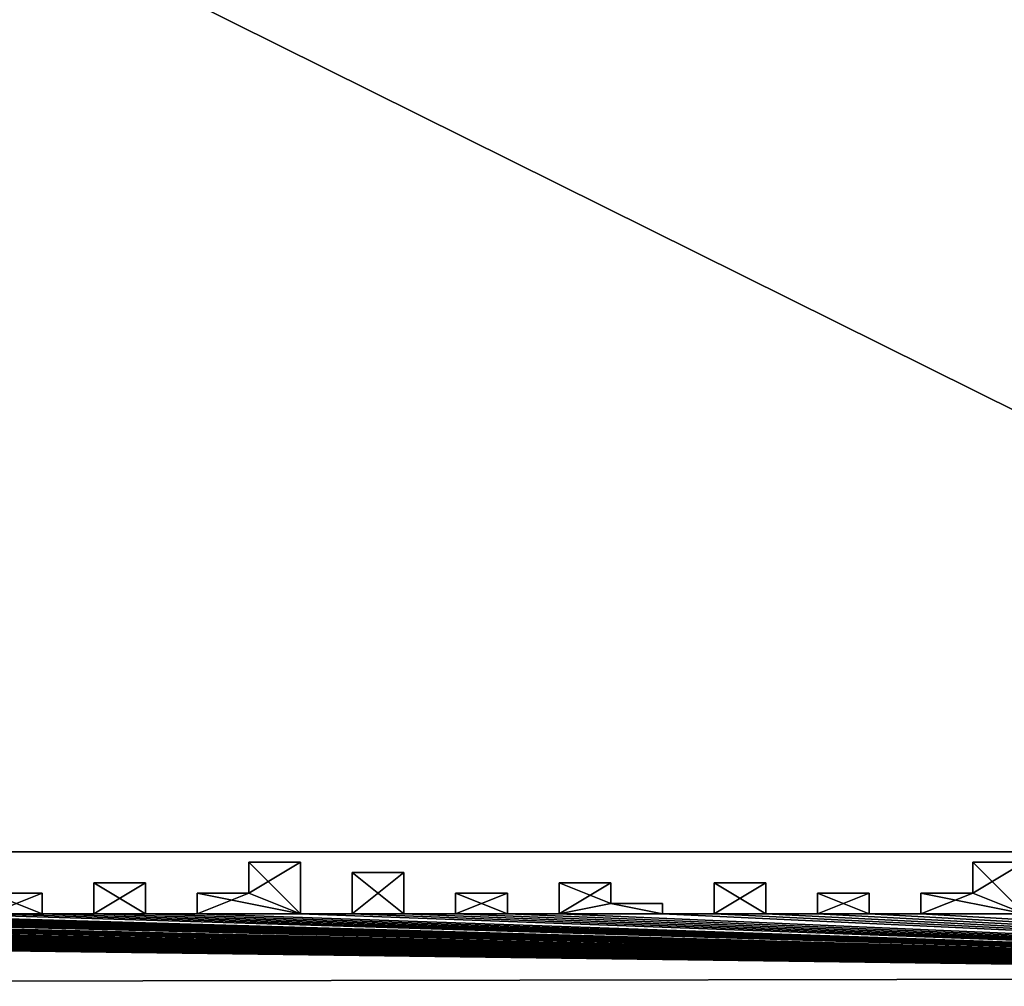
# Model space of a CAD drawing. Header units: millimetres. Extents: x -118 to 118, y -62 to 62.
# Tile 8 of 13: x 21 to 69, y -62 to -16. Entities that reach past the tile are written whole.
import ezdxf

# ---------------------------------------------------------------- set-up
doc = ezdxf.new("R2010")
doc.units = ezdxf.units.MM
doc.header["$LTSCALE"] = 25.4
doc.layers.get('0').update_dxf_attribs({"true_color": 0xff5454})

# ---------------------------------------------------------------- blocks, each defined once
blk = doc.blocks.new('GROOVE-II-9316.STL')
at = {"color": 250, "true_color": 0x262626}
mesh = blk.add_polyface(dxfattribs=at)
corners = [(112.478, 55.569, 113), (-112.022, -55.931, 113), (-112.022, 55.569, 113), (112.478, -55.931, 113)]
mesh.append_faces([[corners[k] for k in face] for face in [(0, 1, 2), (1, 0, 3)]], dxfattribs={"vtx0": -1, "color": 250})
mesh = blk.add_polyface(dxfattribs=at)
corners = [(112.478, -55.931, 115), (-112.022, 55.569, 115), (-112.022, -55.931, 115), (112.478, 55.569, 115)]
mesh.append_faces([[corners[k] for k in face] for face in [(0, 1, 2), (1, 0, 3)]], dxfattribs={"vtx0": -1, "color": 250})
mesh = blk.add_polyface(dxfattribs=at)
corners = [(112.478, -55.931, 115), (-112.022, -55.931, 113), (112.478, -55.931, 113), (-112.022, -55.931, 115)]
mesh.append_faces([[corners[k] for k in face] for face in [(0, 1, 2), (1, 0, 3)]], dxfattribs={"vtx0": -1, "color": 250})
mesh = blk.add_polyface(dxfattribs=at)
corners = [(-115.022, -58.931, 135), (-118.5, -62.431, 135), (118.5, -62, 135), (-112.522, -58.931, 135), (-110.022, -58.931, 135), (-107.522, -58.931, 135), (-105.022, -58.931, 135), (-102.522, -58.931, 135), (-97.522, -58.931, 135), (-95.022, -58.931, 135), (-92.522, -58.931, 135), (-90.022, -58.931, 135), (-87.522, -58.931, 135), (-85.022, -58.931, 135), (-80.022, -58.931, 135), (-62.522, -58.931, 135), (-57.522, -58.931, 135), (-60.022, -58.431, 135), (-62.522, -56.931, 135), (-55.022, -58.931, 135), (-52.522, -58.931, 135), (-55.022, -57.931, 135), (-50.022, -58.931, 135), (-47.522, -58.931, 135), (-50.022, -57.431, 135), (-45.022, -58.931, 135), (-40.022, -58.931, 135), (-45.022, -57.931, 135), (-42.522, -57.931, 135), (-42.522, -56.431, 135), (-37.522, -58.931, 135), (-35.022, -58.931, 135), (-37.522, -56.931, 135), (-32.522, -58.931, 135), (-30.022, -58.931, 135), (-32.522, -57.931, 135), (-27.522, -58.931, 135), (-22.522, -58.931, 135), (-27.522, -56.431, 135), (-25.022, -57.431, 135), (-20.022, -58.931, 135), (-17.522, -58.931, 135), (-20.022, -57.431, 135), (-15.022, -58.931, 135), (-12.522, -58.931, 135), (-15.022, -57.931, 135), (-17.522, -57.431, 135), (-22.522, -57.431, 135), (-30.022, -57.931, 135), (-35.022, -56.931, 135), (-47.522, -57.431, 135), (-52.522, -57.931, 135), (-57.522, -58.431, 135), (-60.022, -56.931, 135)]
mesh.append_faces([[corners[k] for k in face] for face in [(0, 2, 3), (4, 2, 5), (6, 2, 7), (8, 2, 9), (10, 2, 11), (12, 2, 13), (15, 17, 18), (19, 20, 21), (22, 23, 24), (25, 26, 27), (27, 26, 28), (28, 26, 29), (30, 31, 32), (33, 34, 35), (36, 37, 38), (40, 41, 42), (43, 44, 45)]], dxfattribs={"vtx0": -1, "vtx1": -1, "color": 250})
mesh.append_faces([[corners[k] for k in face] for face in [(3, 2, 4), (5, 2, 6), (7, 2, 8), (9, 2, 10), (11, 2, 12), (13, 2, 14), (15, 16, 17), (38, 37, 39)]], dxfattribs={"vtx0": -1, "vtx1": -1, "vtx2": -1, "color": 250})
mesh.append_faces([[corners[k] for k in face] for face in [(0, 1, 2)]], dxfattribs={"vtx0": -1, "vtx2": -1, "color": 250})
mesh.append_faces([[corners[k] for k in face] for face in [(46, 42, 41), (47, 39, 37), (48, 35, 34), (49, 32, 31), (50, 24, 23), (51, 21, 20), (52, 17, 16), (53, 18, 17)]], dxfattribs={"vtx1": -1, "color": 250})
mesh = blk.add_polyface(dxfattribs=at)
corners = [(-60.022, -56.931), (-62.522, -58.931), (-62.522, -56.931), (-52.522, -57.931), (-55.022, -58.931), (-55.022, -57.931), (-47.522, -57.431), (-50.022, -58.931), (-50.022, -57.431), (-42.522, -57.931), (-45.022, -58.931), (-45.022, -57.931), (-35.022, -56.931), (-37.522, -58.931), (-37.522, -56.931), (-30.022, -57.931), (-32.522, -58.931), (-32.522, -57.931), (-25.022, -56.431), (-27.522, -58.931), (-27.522, -56.431), (-17.522, -57.431), (-20.022, -58.931), (-20.022, -57.431), (-118.5, -62.431), (-115.022, -58.931), (118.5, -62), (-112.522, -58.931), (-110.022, -58.931), (-107.522, -58.931), (-105.022, -58.931), (-102.522, -58.931), (-97.522, -58.931), (-95.022, -58.931), (-92.522, -58.931), (-90.022, -58.931), (-87.522, -58.931), (-85.022, -58.931), (-80.022, -58.931), (-57.522, -58.931), (-60.022, -58.431), (-57.522, -58.431), (-52.522, -58.931), (-47.522, -58.931), (-40.022, -58.931), (-40.022, -56.431), (-35.022, -58.931), (-30.022, -58.931), (-22.522, -58.931), (-25.022, -57.431), (-22.522, -57.431), (-17.522, -58.931)]
mesh.append_faces([[corners[k] for k in face] for face in [(0, 1, 2), (3, 4, 5), (6, 7, 8), (9, 10, 11), (12, 13, 14), (15, 16, 17), (18, 19, 20), (21, 22, 23), (39, 40, 41), (48, 49, 50)]], dxfattribs={"vtx0": -1, "color": 250})
mesh.append_faces([[corners[k] for k in face] for face in [(24, 25, 26), (40, 1, 0), (42, 4, 3), (43, 7, 6), (44, 9, 45), (46, 13, 12), (47, 16, 15), (49, 19, 18), (51, 22, 21)]], dxfattribs={"vtx0": -1, "vtx1": -1, "color": 250})
mesh.append_faces([[corners[k] for k in face] for face in [(26, 27, 28), (26, 29, 30), (26, 31, 32), (26, 33, 34), (26, 35, 36), (26, 37, 38), (39, 1, 40), (44, 10, 9), (48, 19, 49)]], dxfattribs={"vtx0": -1, "vtx1": -1, "vtx2": -1, "color": 250})
mesh.append_faces([[corners[k] for k in face] for face in [(26, 25, 27), (26, 28, 29), (26, 30, 31), (26, 32, 33), (26, 34, 35), (26, 36, 37)]], dxfattribs={"vtx0": -1, "vtx2": -1, "color": 250})
mesh = blk.add_polyface(dxfattribs=at)
corners = [(-80.022, -58.931, 135), (118.5, -62, 135), (-77.522, -58.931, 135), (-75.022, -58.931, 135), (-72.522, -58.931, 135), (-70.022, -58.931, 135), (-67.522, -58.931, 135), (-65.022, -58.931, 135), (-62.522, -58.931, 135), (-57.522, -58.931, 135), (-55.022, -58.931, 135), (-52.522, -58.931, 135), (-50.022, -58.931, 135), (-47.522, -58.931, 135), (-45.022, -58.931, 135), (-40.022, -58.931, 135), (-37.522, -58.931, 135), (-35.022, -58.931, 135), (-32.522, -58.931, 135), (-30.022, -58.931, 135), (-27.522, -58.931, 135), (-10.022, -58.931, 135), (-5.022, -58.931, 135), (-10.022, -57.931, 135), (-7.522, -57.931, 135), (-7.522, -56.431, 135), (-2.522, -58.931, 135), (-0.058, -58.931, 135), (-2.522, -57.931, 135), (2.478, -58.931, 135), (4.978, -58.931, 135), (2.478, -58.431, 135), (7.478, -58.931, 135), (9.978, -58.931, 135), (7.478, -57.931, 135), (12.478, -58.931, 135), (17.478, -58.931, 135), (14.978, -58.431, 135), (12.478, -56.931, 135), (17.478, -58.431, 135), (14.978, -56.931, 135), (9.978, -57.931, 135), (4.978, -58.431, 135), (-0.022, -57.931, 135), (-5.022, -56.431, 135), (-12.522, -57.931, 135), (-15.022, -57.931, 135), (-12.522, -58.931, 135)]
mesh.append_faces([[corners[k] for k in face] for face in [(0, 1, 2), (3, 1, 4), (5, 1, 6), (7, 1, 8), (9, 1, 10), (11, 1, 12), (13, 1, 14), (15, 1, 16), (17, 1, 18), (19, 1, 20), (21, 22, 23), (23, 22, 24), (24, 22, 25), (26, 27, 28), (29, 30, 31), (32, 33, 34), (35, 37, 38)]], dxfattribs={"vtx0": -1, "vtx1": -1, "color": 250})
mesh.append_faces([[corners[k] for k in face] for face in [(2, 1, 3), (4, 1, 5), (6, 1, 7), (8, 1, 9), (10, 1, 11), (12, 1, 13), (14, 1, 15), (16, 1, 17), (18, 1, 19), (35, 36, 37)]], dxfattribs={"vtx0": -1, "vtx1": -1, "vtx2": -1, "color": 250})
mesh.append_faces([[corners[k] for k in face] for face in [(39, 37, 36), (40, 38, 37), (41, 34, 33), (42, 31, 30), (43, 28, 27), (44, 25, 22), (45, 46, 47)]], dxfattribs={"vtx1": -1, "color": 250})
mesh = blk.add_polyface(dxfattribs=at)
corners = [(-12.522, -57.931), (-15.022, -58.931), (-15.022, -57.931), (-7.522, -57.931), (-10.022, -58.931), (-10.022, -57.931), (-0.022, -57.931), (-2.522, -58.931), (-2.522, -57.931), (-0.058, -58.931), (4.978, -58.431), (2.478, -58.931), (2.478, -58.431), (9.978, -57.931), (7.478, -58.931), (7.478, -57.931), (14.978, -56.931), (12.478, -58.931), (12.478, -56.931), (118.5, -62), (-80.022, -58.931), (-77.522, -58.931), (-75.022, -58.931), (-72.522, -58.931), (-70.022, -58.931), (-67.522, -58.931), (-65.022, -58.931), (-62.522, -58.931), (-57.522, -58.931), (-55.022, -58.931), (-52.522, -58.931), (-50.022, -58.931), (-47.522, -58.931), (-45.022, -58.931), (-40.022, -58.931), (-37.522, -58.931), (-35.022, -58.931), (-32.522, -58.931), (-30.022, -58.931), (-27.522, -58.931), (-12.522, -58.931), (-5.022, -58.931), (-5.022, -56.431), (4.978, -58.931), (9.978, -58.931), (17.478, -58.931), (14.978, -58.431), (17.478, -58.431)]
mesh.append_faces([[corners[k] for k in face] for face in [(0, 1, 2), (3, 4, 5), (6, 7, 8), (10, 11, 12), (13, 14, 15), (16, 17, 18), (45, 46, 47)]], dxfattribs={"vtx0": -1, "color": 250})
mesh.append_faces([[corners[k] for k in face] for face in [(40, 1, 0), (41, 3, 42), (43, 11, 10), (44, 14, 13), (46, 17, 16)]], dxfattribs={"vtx0": -1, "vtx1": -1, "color": 250})
mesh.append_faces([[corners[k] for k in face] for face in [(19, 21, 22), (19, 23, 24), (19, 25, 26), (19, 27, 28), (19, 29, 30), (19, 31, 32), (19, 33, 34), (19, 35, 36), (19, 37, 38), (41, 4, 3), (45, 17, 46)]], dxfattribs={"vtx0": -1, "vtx1": -1, "vtx2": -1, "color": 250})
mesh.append_faces([[corners[k] for k in face] for face in [(7, 6, 9), (19, 20, 21), (19, 22, 23), (19, 24, 25), (19, 26, 27), (19, 28, 29), (19, 30, 31), (19, 32, 33), (19, 34, 35), (19, 36, 37), (19, 38, 39)]], dxfattribs={"vtx0": -1, "vtx2": -1, "color": 250})
mesh = blk.add_polyface(dxfattribs=at)
corners = [(-27.522, -58.931, 135), (118.5, -62, 135), (-22.522, -58.931, 135), (-20.022, -58.931, 135), (-17.522, -58.931, 135), (-15.022, -58.931, 135), (-12.522, -58.931, 135), (-10.022, -58.931, 135), (-5.022, -58.931, 135), (-2.522, -58.931, 135), (-0.058, -58.931, 135), (2.478, -58.931, 135), (4.978, -58.931, 135), (7.478, -58.931, 135), (9.978, -58.931, 135), (12.478, -58.931, 135), (17.478, -58.931, 135), (19.978, -58.931, 135), (22.478, -58.931, 135), (19.978, -57.931, 135), (24.978, -58.931, 135), (27.478, -58.931, 135), (24.978, -57.431, 135), (29.978, -58.931, 135), (34.978, -58.931, 135), (29.978, -57.931, 135), (32.478, -57.931, 135), (32.478, -56.431, 135), (37.478, -58.931, 135), (39.978, -58.931, 135), (37.478, -56.931, 135), (42.478, -58.931, 135), (44.978, -58.931, 135), (42.478, -57.931, 135), (47.478, -58.931, 135), (52.478, -58.931, 135), (49.978, -58.431, 135), (47.478, -57.431, 135), (52.478, -58.431, 135), (49.978, -57.431, 135), (44.978, -57.931, 135), (39.978, -56.931, 135), (34.978, -56.431, 135), (27.478, -57.431, 135), (22.478, -57.931, 135)]
mesh.append_faces([[corners[k] for k in face] for face in [(2, 1, 3), (4, 1, 5), (6, 1, 7), (8, 1, 9), (10, 1, 11), (12, 1, 13), (14, 1, 15), (16, 1, 17), (17, 18, 19), (18, 1, 20), (20, 21, 22), (23, 24, 25), (25, 24, 26), (26, 24, 27), (28, 29, 30), (31, 32, 33), (34, 36, 37)]], dxfattribs={"vtx0": -1, "vtx1": -1, "color": 250})
mesh.append_faces([[corners[k] for k in face] for face in [(0, 1, 2), (3, 1, 4), (5, 1, 6), (7, 1, 8), (9, 1, 10), (11, 1, 12), (13, 1, 14), (15, 1, 16), (17, 1, 18), (34, 35, 36)]], dxfattribs={"vtx0": -1, "vtx1": -1, "vtx2": -1, "color": 250})
mesh.append_faces([[corners[k] for k in face] for face in [(38, 36, 35), (39, 37, 36), (40, 33, 32), (41, 30, 29), (42, 27, 24), (43, 22, 21), (44, 19, 18)]], dxfattribs={"vtx1": -1, "color": 250})
mesh = blk.add_polyface(dxfattribs=at)
corners = [(22.478, -57.931), (19.978, -58.931), (19.978, -57.931), (27.478, -57.431), (24.978, -58.931), (24.978, -57.431), (32.478, -57.931), (29.978, -58.931), (29.978, -57.931), (34.978, -56.431), (32.478, -56.431), (39.978, -56.931), (37.478, -58.931), (37.478, -56.931), (44.978, -57.931), (42.478, -58.931), (42.478, -57.931), (49.978, -57.431), (47.478, -58.931), (47.478, -57.431), (118.5, -62), (-27.522, -58.931), (-22.522, -58.931), (-20.022, -58.931), (-17.522, -58.931), (-15.022, -58.931), (-12.522, -58.931), (-10.022, -58.931), (-5.022, -58.931), (-2.522, -58.931), (-0.058, -58.931), (2.478, -58.931), (4.978, -58.931), (7.478, -58.931), (9.978, -58.931), (12.478, -58.931), (17.478, -58.931), (22.478, -58.931), (27.478, -58.931), (34.978, -58.931), (39.978, -58.931), (44.978, -58.931), (52.478, -58.931), (49.978, -58.431), (52.478, -58.431)]
mesh.append_faces([[corners[k] for k in face] for face in [(0, 1, 2), (3, 4, 5), (6, 7, 8), (9, 6, 10), (11, 12, 13), (14, 15, 16), (17, 18, 19), (42, 43, 44)]], dxfattribs={"vtx0": -1, "color": 250})
mesh.append_faces([[corners[k] for k in face] for face in [(37, 1, 0), (38, 4, 3), (39, 6, 9), (40, 12, 11), (41, 15, 14), (43, 18, 17)]], dxfattribs={"vtx0": -1, "vtx1": -1, "color": 250})
mesh.append_faces([[corners[k] for k in face] for face in [(20, 21, 22), (20, 23, 24), (20, 25, 26), (20, 27, 28), (20, 29, 30), (20, 31, 32), (20, 33, 34), (20, 35, 36), (20, 1, 37), (39, 7, 6), (42, 18, 43)]], dxfattribs={"vtx0": -1, "vtx1": -1, "vtx2": -1, "color": 250})
mesh.append_faces([[corners[k] for k in face] for face in [(20, 22, 23), (20, 24, 25), (20, 26, 27), (20, 28, 29), (20, 30, 31), (20, 32, 33), (20, 34, 35), (20, 36, 1), (20, 37, 4)]], dxfattribs={"vtx0": -1, "vtx2": -1, "color": 250})
mesh = blk.add_polyface(dxfattribs=at)
corners = [(24.978, -58.931, 135), (118.5, -62, 135), (27.478, -58.931, 135), (29.978, -58.931, 135), (34.978, -58.931, 135), (37.478, -58.931, 135), (39.978, -58.931, 135), (42.478, -58.931, 135), (44.978, -58.931, 135), (47.478, -58.931, 135), (52.478, -58.931, 135), (54.978, -58.931, 135), (57.478, -58.931, 135), (54.978, -57.431, 135), (59.978, -58.931, 135), (62.478, -58.931, 135), (59.978, -57.931, 135), (64.978, -58.931, 135), (69.978, -58.931, 135), (64.978, -57.931, 135), (67.478, -57.931, 135), (67.478, -56.431, 135), (72.478, -58.931, 135), (74.978, -58.931, 135), (72.478, -57.931, 135), (77.478, -58.931, 135), (79.978, -58.931, 135), (77.478, -58.431, 135), (82.478, -58.931, 135), (84.978, -58.931, 135), (82.478, -57.931, 135), (87.478, -58.931, 135), (92.478, -58.931, 135), (89.978, -58.431, 135), (87.478, -56.931, 135), (89.978, -56.931, 135), (84.978, -57.931, 135), (79.978, -58.431, 135), (74.978, -57.931, 135), (69.978, -56.431, 135), (62.478, -57.931, 135), (57.478, -57.431, 135)]
mesh.append_faces([[corners[k] for k in face] for face in [(2, 1, 3), (4, 1, 5), (6, 1, 7), (8, 1, 9), (10, 1, 11), (11, 12, 13), (12, 1, 14), (14, 15, 16), (15, 1, 17), (17, 18, 19), (19, 18, 20), (20, 18, 21), (18, 1, 22), (22, 23, 24), (25, 26, 27), (28, 29, 30), (31, 33, 34)]], dxfattribs={"vtx0": -1, "vtx1": -1, "color": 250})
mesh.append_faces([[corners[k] for k in face] for face in [(0, 1, 2), (3, 1, 4), (5, 1, 6), (7, 1, 8), (9, 1, 10), (11, 1, 12), (14, 1, 15), (17, 1, 18), (22, 1, 23), (31, 32, 33)]], dxfattribs={"vtx0": -1, "vtx1": -1, "vtx2": -1, "color": 250})
mesh.append_faces([[corners[k] for k in face] for face in [(35, 34, 33), (36, 30, 29), (37, 27, 26), (38, 24, 23), (39, 21, 18), (40, 16, 15), (41, 13, 12)]], dxfattribs={"vtx1": -1, "color": 250})
mesh = blk.add_polyface(dxfattribs=at)
corners = [(57.478, -57.431), (54.978, -58.931), (54.978, -57.431), (62.478, -57.931), (59.978, -58.931), (59.978, -57.931), (67.478, -57.931), (64.978, -58.931), (64.978, -57.931), (69.978, -56.431), (67.478, -56.431), (74.978, -57.931), (72.478, -58.931), (72.478, -57.931), (79.978, -58.431), (77.478, -58.931), (77.478, -58.431), (84.978, -57.931), (82.478, -58.931), (82.478, -57.931), (89.978, -56.931), (87.478, -58.931), (87.478, -56.931), (118.5, -62), (24.978, -58.931), (27.478, -58.931), (29.978, -58.931), (34.978, -58.931), (37.478, -58.931), (39.978, -58.931), (42.478, -58.931), (44.978, -58.931), (47.478, -58.931), (52.478, -58.931), (57.478, -58.931), (62.478, -58.931), (69.978, -58.931), (74.978, -58.931), (79.978, -58.931), (84.978, -58.931), (92.478, -58.931), (89.978, -58.431)]
mesh.append_faces([[corners[k] for k in face] for face in [(0, 1, 2), (3, 4, 5), (6, 7, 8), (9, 6, 10), (11, 12, 13), (14, 15, 16), (17, 18, 19), (20, 21, 22)]], dxfattribs={"vtx0": -1, "color": 250})
mesh.append_faces([[corners[k] for k in face] for face in [(34, 1, 0), (35, 4, 3), (36, 6, 9), (37, 12, 11), (38, 15, 14), (39, 18, 17), (41, 21, 20)]], dxfattribs={"vtx0": -1, "vtx1": -1, "color": 250})
mesh.append_faces([[corners[k] for k in face] for face in [(23, 24, 25), (23, 26, 27), (23, 28, 29), (23, 30, 31), (23, 32, 33), (23, 1, 34), (23, 4, 35), (23, 7, 36), (36, 7, 6), (23, 12, 37), (40, 21, 41)]], dxfattribs={"vtx0": -1, "vtx1": -1, "vtx2": -1, "color": 250})
mesh.append_faces([[corners[k] for k in face] for face in [(23, 25, 26), (23, 27, 28), (23, 29, 30), (23, 31, 32), (23, 33, 1), (23, 34, 4), (23, 35, 7), (23, 36, 12)]], dxfattribs={"vtx0": -1, "vtx2": -1, "color": 250})
mesh = blk.add_polyface(dxfattribs=at)
corners = [(32.478, -56.431, 135), (32.478, -57.931), (32.478, -57.931, 135), (32.478, -56.431)]
mesh.append_faces([[corners[k] for k in face] for face in [(0, 1, 2), (1, 0, 3)]], dxfattribs={"vtx0": -1, "color": 250})
mesh = blk.add_polyface(dxfattribs=at)
corners = [(32.478, -56.431, 135), (34.978, -56.431), (32.478, -56.431), (34.978, -56.431, 135)]
mesh.append_faces([[corners[k] for k in face] for face in [(0, 1, 2), (1, 0, 3)]], dxfattribs={"vtx0": -1, "color": 250})
mesh = blk.add_polyface(dxfattribs=at)
corners = [(34.978, -56.431), (34.978, -58.931, 135), (34.978, -58.931), (34.978, -56.431, 135)]
mesh.append_faces([[corners[k] for k in face] for face in [(0, 1, 2), (1, 0, 3)]], dxfattribs={"vtx0": -1, "color": 250})
mesh = blk.add_polyface(dxfattribs=at)
corners = [(67.478, -56.431, 135), (67.478, -57.931), (67.478, -57.931, 135), (67.478, -56.431)]
mesh.append_faces([[corners[k] for k in face] for face in [(0, 1, 2), (1, 0, 3)]], dxfattribs={"vtx0": -1, "color": 250})
mesh = blk.add_polyface(dxfattribs=at)
corners = [(67.478, -56.431, 135), (69.978, -56.431), (67.478, -56.431), (69.978, -56.431, 135)]
mesh.append_faces([[corners[k] for k in face] for face in [(0, 1, 2), (1, 0, 3)]], dxfattribs={"vtx0": -1, "color": 250})
mesh = blk.add_polyface(dxfattribs=at)
corners = [(37.478, -56.931, 135), (37.478, -58.931), (37.478, -58.931, 135), (37.478, -56.931)]
mesh.append_faces([[corners[k] for k in face] for face in [(0, 1, 2), (1, 0, 3)]], dxfattribs={"vtx0": -1, "color": 250})
mesh = blk.add_polyface(dxfattribs=at)
corners = [(37.478, -56.931, 135), (39.978, -56.931), (37.478, -56.931), (39.978, -56.931, 135)]
mesh.append_faces([[corners[k] for k in face] for face in [(0, 1, 2), (1, 0, 3)]], dxfattribs={"vtx0": -1, "color": 250})
mesh = blk.add_polyface(dxfattribs=at)
corners = [(39.978, -56.931), (39.978, -58.931, 135), (39.978, -58.931), (39.978, -56.931, 135)]
mesh.append_faces([[corners[k] for k in face] for face in [(0, 1, 2), (1, 0, 3)]], dxfattribs={"vtx0": -1, "color": 250})
mesh = blk.add_polyface(dxfattribs=at)
corners = [(24.978, -57.431, 135), (24.978, -58.931), (24.978, -58.931, 135), (24.978, -57.431)]
mesh.append_faces([[corners[k] for k in face] for face in [(0, 1, 2), (1, 0, 3)]], dxfattribs={"vtx0": -1, "color": 250})
mesh = blk.add_polyface(dxfattribs=at)
corners = [(24.978, -57.431, 135), (27.478, -57.431), (24.978, -57.431), (27.478, -57.431, 135)]
mesh.append_faces([[corners[k] for k in face] for face in [(0, 1, 2), (1, 0, 3)]], dxfattribs={"vtx0": -1, "color": 250})
mesh = blk.add_polyface(dxfattribs=at)
corners = [(27.478, -57.431), (27.478, -58.931, 135), (27.478, -58.931), (27.478, -57.431, 135)]
mesh.append_faces([[corners[k] for k in face] for face in [(0, 1, 2), (1, 0, 3)]], dxfattribs={"vtx0": -1, "color": 250})
mesh = blk.add_polyface(dxfattribs=at)
corners = [(47.478, -57.431, 135), (47.478, -58.931), (47.478, -58.931, 135), (47.478, -57.431)]
mesh.append_faces([[corners[k] for k in face] for face in [(0, 1, 2), (1, 0, 3)]], dxfattribs={"vtx0": -1, "color": 250})
mesh = blk.add_polyface(dxfattribs=at)
corners = [(47.478, -57.431, 135), (49.978, -57.431), (47.478, -57.431), (49.978, -57.431, 135)]
mesh.append_faces([[corners[k] for k in face] for face in [(0, 1, 2), (1, 0, 3)]], dxfattribs={"vtx0": -1, "color": 250})
mesh = blk.add_polyface(dxfattribs=at)
corners = [(49.978, -57.431), (49.978, -58.431, 135), (49.978, -58.431), (49.978, -57.431, 135)]
mesh.append_faces([[corners[k] for k in face] for face in [(0, 1, 2), (1, 0, 3)]], dxfattribs={"vtx0": -1, "color": 250})
mesh = blk.add_polyface(dxfattribs=at)
corners = [(54.978, -57.431, 135), (54.978, -58.931), (54.978, -58.931, 135), (54.978, -57.431)]
mesh.append_faces([[corners[k] for k in face] for face in [(0, 1, 2), (1, 0, 3)]], dxfattribs={"vtx0": -1, "color": 250})
mesh = blk.add_polyface(dxfattribs=at)
corners = [(54.978, -57.431, 135), (57.478, -57.431), (54.978, -57.431), (57.478, -57.431, 135)]
mesh.append_faces([[corners[k] for k in face] for face in [(0, 1, 2), (1, 0, 3)]], dxfattribs={"vtx0": -1, "color": 250})
mesh = blk.add_polyface(dxfattribs=at)
corners = [(57.478, -57.431), (57.478, -58.931, 135), (57.478, -58.931), (57.478, -57.431, 135)]
mesh.append_faces([[corners[k] for k in face] for face in [(0, 1, 2), (1, 0, 3)]], dxfattribs={"vtx0": -1, "color": 250})
mesh = blk.add_polyface(dxfattribs=at)
corners = [(19.978, -57.931, 135), (22.478, -57.931), (19.978, -57.931), (22.478, -57.931, 135)]
mesh.append_faces([[corners[k] for k in face] for face in [(0, 1, 2), (1, 0, 3)]], dxfattribs={"vtx0": -1, "color": 250})
mesh = blk.add_polyface(dxfattribs=at)
corners = [(22.478, -57.931), (22.478, -58.931, 135), (22.478, -58.931), (22.478, -57.931, 135)]
mesh.append_faces([[corners[k] for k in face] for face in [(0, 1, 2), (1, 0, 3)]], dxfattribs={"vtx0": -1, "color": 250})
mesh = blk.add_polyface(dxfattribs=at)
corners = [(29.978, -57.931, 135), (29.978, -58.931), (29.978, -58.931, 135), (29.978, -57.931)]
mesh.append_faces([[corners[k] for k in face] for face in [(0, 1, 2), (1, 0, 3)]], dxfattribs={"vtx0": -1, "color": 250})
mesh = blk.add_polyface(dxfattribs=at)
corners = [(29.978, -57.931, 135), (32.478, -57.931), (29.978, -57.931), (32.478, -57.931, 135)]
mesh.append_faces([[corners[k] for k in face] for face in [(0, 1, 2), (1, 0, 3)]], dxfattribs={"vtx0": -1, "color": 250})
mesh = blk.add_polyface(dxfattribs=at)
corners = [(42.478, -57.931, 135), (42.478, -58.931), (42.478, -58.931, 135), (42.478, -57.931)]
mesh.append_faces([[corners[k] for k in face] for face in [(0, 1, 2), (1, 0, 3)]], dxfattribs={"vtx0": -1, "color": 250})
mesh = blk.add_polyface(dxfattribs=at)
corners = [(42.478, -57.931, 135), (44.978, -57.931), (42.478, -57.931), (44.978, -57.931, 135)]
mesh.append_faces([[corners[k] for k in face] for face in [(0, 1, 2), (1, 0, 3)]], dxfattribs={"vtx0": -1, "color": 250})
mesh = blk.add_polyface(dxfattribs=at)
corners = [(44.978, -57.931), (44.978, -58.931, 135), (44.978, -58.931), (44.978, -57.931, 135)]
mesh.append_faces([[corners[k] for k in face] for face in [(0, 1, 2), (1, 0, 3)]], dxfattribs={"vtx0": -1, "color": 250})
mesh = blk.add_polyface(dxfattribs=at)
corners = [(59.978, -57.931, 135), (59.978, -58.931), (59.978, -58.931, 135), (59.978, -57.931)]
mesh.append_faces([[corners[k] for k in face] for face in [(0, 1, 2), (1, 0, 3)]], dxfattribs={"vtx0": -1, "color": 250})
mesh = blk.add_polyface(dxfattribs=at)
corners = [(59.978, -57.931, 135), (62.478, -57.931), (59.978, -57.931), (62.478, -57.931, 135)]
mesh.append_faces([[corners[k] for k in face] for face in [(0, 1, 2), (1, 0, 3)]], dxfattribs={"vtx0": -1, "color": 250})
mesh = blk.add_polyface(dxfattribs=at)
corners = [(62.478, -57.931), (62.478, -58.931, 135), (62.478, -58.931), (62.478, -57.931, 135)]
mesh.append_faces([[corners[k] for k in face] for face in [(0, 1, 2), (1, 0, 3)]], dxfattribs={"vtx0": -1, "color": 250})
mesh = blk.add_polyface(dxfattribs=at)
corners = [(64.978, -57.931, 135), (64.978, -58.931), (64.978, -58.931, 135), (64.978, -57.931)]
mesh.append_faces([[corners[k] for k in face] for face in [(0, 1, 2), (1, 0, 3)]], dxfattribs={"vtx0": -1, "color": 250})
mesh = blk.add_polyface(dxfattribs=at)
corners = [(64.978, -57.931, 135), (67.478, -57.931), (64.978, -57.931), (67.478, -57.931, 135)]
mesh.append_faces([[corners[k] for k in face] for face in [(0, 1, 2), (1, 0, 3)]], dxfattribs={"vtx0": -1, "color": 250})
mesh = blk.add_polyface(dxfattribs=at)
corners = [(49.978, -58.431, 135), (52.478, -58.431), (49.978, -58.431), (52.478, -58.431, 135)]
mesh.append_faces([[corners[k] for k in face] for face in [(0, 1, 2), (1, 0, 3)]], dxfattribs={"vtx0": -1, "color": 250})
mesh = blk.add_polyface(dxfattribs=at)
corners = [(52.478, -58.431), (52.478, -58.931, 135), (52.478, -58.931), (52.478, -58.431, 135)]
mesh.append_faces([[corners[k] for k in face] for face in [(0, 1, 2), (1, 0, 3)]], dxfattribs={"vtx0": -1, "color": 250})
mesh = blk.add_polyface(dxfattribs=at)
corners = [(22.478, -58.931, 135), (24.978, -58.931), (22.478, -58.931), (24.978, -58.931, 135)]
mesh.append_faces([[corners[k] for k in face] for face in [(0, 1, 2), (1, 0, 3)]], dxfattribs={"vtx0": -1, "color": 250})
mesh = blk.add_polyface(dxfattribs=at)
corners = [(27.478, -58.931, 135), (29.978, -58.931), (27.478, -58.931), (29.978, -58.931, 135)]
mesh.append_faces([[corners[k] for k in face] for face in [(0, 1, 2), (1, 0, 3)]], dxfattribs={"vtx0": -1, "color": 250})
mesh = blk.add_polyface(dxfattribs=at)
corners = [(34.978, -58.931, 135), (37.478, -58.931), (34.978, -58.931), (37.478, -58.931, 135)]
mesh.append_faces([[corners[k] for k in face] for face in [(0, 1, 2), (1, 0, 3)]], dxfattribs={"vtx0": -1, "color": 250})
mesh = blk.add_polyface(dxfattribs=at)
corners = [(39.978, -58.931, 135), (42.478, -58.931), (39.978, -58.931), (42.478, -58.931, 135)]
mesh.append_faces([[corners[k] for k in face] for face in [(0, 1, 2), (1, 0, 3)]], dxfattribs={"vtx0": -1, "color": 250})
mesh = blk.add_polyface(dxfattribs=at)
corners = [(44.978, -58.931, 135), (47.478, -58.931), (44.978, -58.931), (47.478, -58.931, 135)]
mesh.append_faces([[corners[k] for k in face] for face in [(0, 1, 2), (1, 0, 3)]], dxfattribs={"vtx0": -1, "color": 250})
mesh = blk.add_polyface(dxfattribs=at)
corners = [(52.478, -58.931, 135), (54.978, -58.931), (52.478, -58.931), (54.978, -58.931, 135)]
mesh.append_faces([[corners[k] for k in face] for face in [(0, 1, 2), (1, 0, 3)]], dxfattribs={"vtx0": -1, "color": 250})
mesh = blk.add_polyface(dxfattribs=at)
corners = [(57.478, -58.931, 135), (59.978, -58.931), (57.478, -58.931), (59.978, -58.931, 135)]
mesh.append_faces([[corners[k] for k in face] for face in [(0, 1, 2), (1, 0, 3)]], dxfattribs={"vtx0": -1, "color": 250})
mesh = blk.add_polyface(dxfattribs=at)
corners = [(62.478, -58.931, 135), (64.978, -58.931), (62.478, -58.931), (64.978, -58.931, 135)]
mesh.append_faces([[corners[k] for k in face] for face in [(0, 1, 2), (1, 0, 3)]], dxfattribs={"vtx0": -1, "color": 250})
mesh = blk.add_polyface(dxfattribs=at)
corners = [(118.5, -62, 135), (-118.5, -62.431), (118.5, -62), (-118.5, -62.431, 135)]
mesh.append_faces([[corners[k] for k in face] for face in [(0, 1, 2), (1, 0, 3)]], dxfattribs={"vtx0": -1, "color": 250})
blk = doc.blocks.new('Grupuj#1')
at = {"color": 0}
blk.add_blockref('GROOVE-II-9316.STL', (118.5, 62.431), dxfattribs=at)

msp = doc.modelspace()

# ---------------------------------------------------------------- block references
at = {"color": 0}
msp.add_blockref('Grupuj#1', (-118.5, -62.431), dxfattribs=at)

doc.saveas('drawing.dxf')
